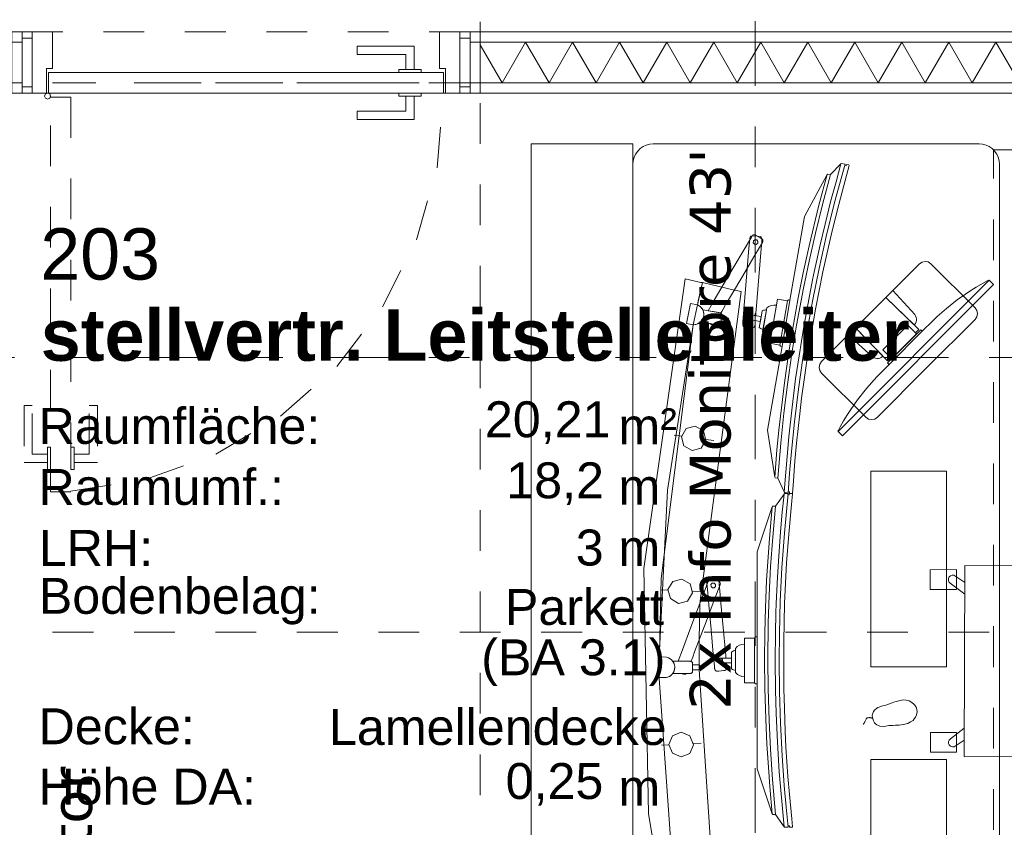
# Model space of a CAD drawing. Header units: metres. Extents: x -45.2 to 14.3, y -31.8 to 10.2.
# Tile 85 of 141: x -9.2 to -6.8, y -18 to -16. Entities that reach past the tile are written whole.
import ezdxf

# ---------------------------------------------------------------- set-up
doc = ezdxf.new("R2010")
doc.units = ezdxf.units.M
doc.header["$LTSCALE"] = 0.05
for name, pattern in [('Achsen 01', [5.291531, 3.175, -1.058062, 0.352704, -0.705764]), ('gestrichelt - 01', [2, 1, -1]), ('ISO-07 Punktiert', [0.889, 0.127, -0.762]), ('Raster 01', [2, 1, -1]), ('VW-01 Strichlinie kurz', [2, 1, -1])]:
    doc.linetypes.add(name, pattern=pattern)
for name, color, linetype, lineweight in [('027_Tischlerarbeiten-340 Innentüren', 7, 'Continuous', 9), ('039_Trockenbauarbeiten-000 Sturz', 7, 'ISO-07 Punktiert', 9), ('039_Trockenbauarbeiten-340 Gipskarton', 7, 'Continuous', 9), ('AV1-Schnitt Achsen', 7, 'Achsen 01', 18), ('AV1-Stempel-Raumstempel', 7, 'Continuous', 9)]:
    doc.layers.add(name, color=color, linetype=linetype, lineweight=lineweight)
for name, color, linetype, lineweight, true_color in [('039_Trockenbauarbeiten-340 Dämmung', 7, 'Continuous', 9, 0xc0c0c0), ('ACTES-Einrichtung Aufsicht.', 7, 'Continuous', 9, 0xa6a6a6), ('AV1-Achsen', 1, 'Achsen 01', 18, 0xff0000), ('AV1-Bewegungsfläche', 7, 'gestrichelt - 01', 9, 0xd9d9d9), ('AV1-Raster', 7, 'Raster 01', 9, 0xa6a6a6)]:
    doc.layers.add(name, color=color, linetype=linetype, lineweight=lineweight, true_color=true_color)
doc.styles.add('Arial', font='arial.ttf')
doc.styles.add('Arial (bold)', font='arialbd.ttf')
doc.styles.add('Verdana', font='verdana.ttf')

msp = doc.modelspace()

# ---------------------------------------------------------------- linework, layer by layer
at = {"layer": '027_Tischlerarbeiten-340 Innentüren'}
for points in [[(-9.165, -16.225), (-9.165, -16.165), (-9.15, -16.165), (-9.15, -16.075), (-9.2, -16.075), (-9.2, -16.225)], [(-8.185, -16.225), (-8.185, -16.165), (-8.2, -16.165), (-8.2, -16.075), (-8.15, -16.075), (-8.15, -16.225)], [(-9.2, -16.09), (-9.2, -16.21), (-9.225, -16.21), (-9.225, -16.09)], [(-8.125, -16.09), (-8.125, -16.21), (-8.15, -16.21), (-8.15, -16.09)], [(-8.2625, -16.1675), (-8.2825, -16.1675), (-8.2825, -16.13), (-8.4025, -16.13), (-8.4025, -16.11), (-8.2625, -16.11)], [(-9.16, -16.175), (-8.19, -16.175), (-8.19, -16.225), (-9.16, -16.225)], [(-8.245, -16.1675), (-8.245, -16.175), (-8.3, -16.175), (-8.3, -16.1675)], [(-9.1625, -16.24), (-9.1678, -16.2378), (-9.17, -16.2325), (-9.1678, -16.2272), (-9.1625, -16.225), (-9.1572, -16.2272), (-9.155, -16.2325), (-9.1572, -16.2378)], [(-8.2625, -16.2325), (-8.2825, -16.2325), (-8.2825, -16.27), (-8.4025, -16.27), (-8.4025, -16.29), (-8.2625, -16.29)], [(-8.245, -16.225), (-8.245, -16.2325), (-8.3, -16.2325), (-8.3, -16.225)]]:
    msp.add_lwpolyline(points, close=True, dxfattribs=at)
at = {"layer": '027_Tischlerarbeiten-340 Innentüren', "color": 253, "linetype": 'gestrichelt - 01', "lineweight": 9, "true_color": 0xa6a6a6}
for points in [[(-9.105, -16.235), (-9.105, -17.205), (-9.155, -17.205), (-9.155, -16.235)], [(-9.1625, -17.1325), (-9.1625, -17.1125), (-9.2, -17.1125), (-9.2, -16.9925), (-9.22, -16.9925), (-9.22, -17.1325)], [(-9.0975, -17.1325), (-9.0975, -17.1125), (-9.06, -17.1125), (-9.06, -16.9925), (-9.04, -16.9925), (-9.04, -17.1325)], [(-9.155, -17.15), (-9.1625, -17.15), (-9.1625, -17.095), (-9.155, -17.095)], [(-9.0975, -17.15), (-9.105, -17.15), (-9.105, -17.095), (-9.0975, -17.095)]]:
    msp.add_lwpolyline(points, close=True, dxfattribs=at)
msp.add_lwpolyline([(-9.1051, -17.2033), (-8.9228, -17.175), (-8.7492, -17.1128), (-8.5904, -17.019), (-8.4522, -16.8968), (-8.3396, -16.7508), (-8.2565, -16.5861), (-8.2061, -16.4087), (-8.19, -16.225)], dxfattribs=at)
at = {"layer": '039_Trockenbauarbeiten-000 Sturz', "linetype": 'VW-01 Strichlinie kurz'}
msp.add_lwpolyline([(-8.125, -16.075), (-8.125, -16.225), (-9.225, -16.225), (-9.225, -16.075)], close=True, dxfattribs=at)
at = {"layer": '039_Trockenbauarbeiten-340 Dämmung'}
msp.add_lwpolyline([(-8.1, -16.1), (-5.275, -16.1), (-5.275, -16.2), (-8.1, -16.2)], close=True, dxfattribs=at)
msp.add_lwpolyline([(-6.7761, -16.2), (-6.8338, -16.1), (-6.8916, -16.2), (-6.9493, -16.1), (-7.0071, -16.2), (-7.0648, -16.1), (-7.1225, -16.2), (-7.1803, -16.1), (-7.238, -16.2), (-7.2957, -16.1), (-7.3535, -16.2), (-7.4112, -16.1), (-7.4689, -16.2), (-7.5267, -16.1), (-7.5844, -16.2), (-7.6421, -16.1), (-7.6999, -16.2), (-7.7576, -16.1), (-7.8153, -16.2), (-7.8731, -16.1), (-7.9308, -16.2), (-7.9885, -16.1), (-8.0463, -16.2), (-8.1, -16.107)], dxfattribs=at)
at = {"layer": '039_Trockenbauarbeiten-340 Gipskarton'}
for points in [[(-9.225, -16.075), (-12.125, -16.075), (-12.125, -16.1), (-9.225, -16.1)], [(-9.25, -16.075), (-9.25, -16.225), (-9.225, -16.225), (-9.225, -16.075)], [(-8.125, -16.075), (-5.275, -16.075), (-5.275, -16.1), (-8.125, -16.1)], [(-8.125, -16.075), (-8.125, -16.225), (-8.1, -16.225), (-8.1, -16.075)], [(-9.225, -16.2), (-10.65, -16.2), (-10.65, -16.225), (-9.225, -16.225)], [(-5.55, -16.225), (-5.55, -16.2), (-8.125, -16.2), (-8.125, -16.225)]]:
    msp.add_lwpolyline(points, close=True, dxfattribs=at)
at = {"layer": 'ACTES-Einrichtung Aufsicht.'}
for p, q in [((-7.4588, -16.7131), (-7.4608, -16.7126)), ((-7.3711, -16.7366), (-7.3882, -16.8351)), ((-7.3589, -16.8476), (-7.3393, -16.7343)), ((-7.0959, -16.8918), (-7.0144, -16.8102)), ((-7.0984, -16.8943), (-7.0963, -16.8921)), ((-7.6056, -17.0684), (-7.6236, -17.0659)), ((-7.5457, -17.0765), (-7.5265, -17.0792)), ((-7.6391, -17.4466), (-7.6573, -17.4459)), ((-7.5787, -17.4491), (-7.5593, -17.4499)), ((-7.4511, -17.5693), (-7.4511, -17.6693)), ((-7.4201, -17.6766), (-7.4201, -17.5616)), ((-7.6369, -17.8264), (-7.655, -17.8273)), ((-7.5765, -17.8232), (-7.5572, -17.8222))]:
    msp.add_line(p, q, dxfattribs=at)
for points in [[(-7.975, -16.35), (-7.725, -16.35), (-7.725, -20.023), (-7.975, -20.023)], [(-7.3037, -16.5284), (-7.2482, -16.4253), (-7.2469, -16.4243), (-7.24, -16.4255), (-7.2141, -16.3994), (-7.2126, -16.3984), (-7.204, -16.4), (-7.2049, -16.4032), (-7.2017, -16.4038), (-7.2008, -16.4005), (-7.1944, -16.4016), (-7.1937, -16.4028), (-7.2006, -16.4276), (-7.2197, -16.4987), (-7.2367, -16.567), (-7.2587, -16.6648), (-7.2768, -16.7562), (-7.2891, -16.8273), (-7.2963, -16.871), (-7.3031, -16.9183), (-7.3109, -16.975), (-7.3155, -17.0133), (-7.3231, -17.0851), (-7.3271, -17.1292), (-7.3317, -17.1892), (-7.333, -17.2085), (-7.3342, -17.2095), (-7.3405, -17.2085), (-7.3403, -17.205), (-7.3435, -17.2045), (-7.3437, -17.2079), (-7.3524, -17.2064), (-7.3534, -17.205), (-7.369, -17.1717), (-7.3758, -17.1706), (-7.3769, -17.1691), (-7.3945, -17.0534), (-7.3589, -16.8476), (-7.3393, -16.7343)], [(-7.2482, -16.4253), (-7.2468, -16.4243), (-7.24, -16.4255), (-7.2596, -16.4992), (-7.277, -16.5695), (-7.2925, -16.6383), (-7.3062, -16.7045), (-7.3231, -16.7954), (-7.3344, -16.8643), (-7.3455, -16.9414), (-7.3541, -17.0117), (-7.3618, -17.0855), (-7.369, -17.1717), (-7.3758, -17.1706), (-7.3769, -17.1691), (-7.3714, -17.1018), (-7.3665, -17.0538), (-7.3604, -16.9983), (-7.3529, -16.9371), (-7.342, -16.8612), (-7.3309, -16.7937), (-7.319, -16.7279), (-7.3069, -16.6672), (-7.2924, -16.6009), (-7.2683, -16.5008)], [(-7.511, -16.765), (-7.5096, -16.7655), (-7.5092, -16.7656), (-7.509, -16.7652), (-7.5086, -16.7645), (-7.5069, -16.7616), (-7.5034, -16.7558), (-7.4965, -16.7441), (-7.4828, -16.7208), (-7.4553, -16.6741), (-7.4277, -16.6275), (-7.414, -16.6042), (-7.4071, -16.5925), (-7.4062, -16.5909), (-7.4057, -16.5892), (-7.4058, -16.5876), (-7.4062, -16.5861), (-7.4077, -16.584), (-7.4122, -16.5812), (-7.4214, -16.5758), (-7.4237, -16.5744), (-7.4261, -16.5734), (-7.4275, -16.5733), (-7.4284, -16.5735), (-7.4296, -16.5738), (-7.431, -16.5747), (-7.4321, -16.5759), (-7.434, -16.5791), (-7.495, -16.6825), (-7.5255, -16.7341), (-7.5406, -16.7599)], [(-7.4193, -16.5771), (-7.4312, -16.5761), (-7.4341, -16.5764), (-7.4353, -16.577), (-7.436, -16.5775), (-7.4373, -16.5791), (-7.4379, -16.5809), (-7.4381, -16.5819), (-7.4382, -16.5838), (-7.4388, -16.5914), (-7.4401, -16.6064), (-7.4425, -16.6366), (-7.4474, -16.6969), (-7.4523, -16.7572), (-7.4548, -16.7873), (-7.4551, -16.7911), (-7.4552, -16.793), (-7.4553, -16.7939), (-7.4552, -16.7955), (-7.4546, -16.7972), (-7.4539, -16.7982), (-7.4533, -16.7989), (-7.4521, -16.7996), (-7.4492, -16.8004), (-7.4463, -16.8006), (-7.4403, -16.8011), (-7.4344, -16.8016), (-7.4314, -16.8018), (-7.4285, -16.8011), (-7.4271, -16.8), (-7.4265, -16.7993), (-7.4256, -16.7976), (-7.4254, -16.7962), (-7.4253, -16.7953), (-7.4252, -16.7934), (-7.4249, -16.7896), (-7.4245, -16.7858), (-7.4246, -16.7842), (-7.4265, -16.7838), (-7.4414, -16.781), (-7.443, -16.7798), (-7.4442, -16.7782), (-7.4447, -16.7764), (-7.4446, -16.7744), (-7.4439, -16.7725), (-7.4427, -16.7711), (-7.441, -16.77), (-7.439, -16.7696), (-7.424, -16.7721), (-7.4236, -16.7722), (-7.4234, -16.7719), (-7.4233, -16.7709), (-7.4232, -16.769), (-7.4229, -16.7653), (-7.4223, -16.7577), (-7.4174, -16.6974), (-7.4124, -16.6371), (-7.41, -16.607), (-7.4088, -16.5919), (-7.4082, -16.5844), (-7.4082, -16.5825), (-7.4089, -16.5805), (-7.4098, -16.5793), (-7.4108, -16.5785), (-7.4124, -16.5777)], [(-7.4268, -16.5964), (-7.4296, -16.5928), (-7.4289, -16.5882), (-7.4253, -16.5854), (-7.4207, -16.5861), (-7.418, -16.5897), (-7.4186, -16.5943), (-7.4222, -16.597)], [(-7.0869, -16.7101), (-7.0212, -16.6446), (-7.0148, -16.6403), (-7.0072, -16.6387), (-6.9996, -16.6402), (-6.9931, -16.6445), (-6.8844, -16.753), (-6.8801, -16.7595), (-6.8786, -16.7671), (-6.8802, -16.7747), (-6.8845, -16.7812), (-7.0047, -16.9015), (-7.1248, -17.0217), (-7.1313, -17.0261), (-7.1389, -17.0276), (-7.1466, -17.0261), (-7.1531, -17.0218), (-7.2616, -16.9134), (-7.266, -16.9069), (-7.2675, -16.8992), (-7.266, -16.8916), (-7.2616, -16.8851), (-7.1961, -16.8195), (-7.1786, -16.8024), (-7.104, -16.7277)], [(-7.5667, -16.7454), (-7.5646, -16.736), (-7.5646, -16.736), (-7.5543, -16.6907), (-7.558, -16.6904), (-7.5969, -16.6813), (-7.5969, -16.6813), (-7.6986, -17.393), (-7.6986, -17.393), (-7.6865, -17.9962), (-7.5858, -18.5911), (-7.5467, -18.5815), (-7.5433, -18.5812), (-7.5433, -18.5812), (-7.6282, -18.1254), (-7.6604, -17.6629), (-7.6608, -17.6623), (-7.6606, -17.6366), (-7.6606, -17.6366), (-7.656, -17.4178), (-7.656, -17.4178), (-7.5771, -16.7945), (-7.5771, -16.7945), (-7.5668, -16.7454)], [(-7.2215, -17.0556), (-7.2213, -17.0564), (-7.2211, -17.0566), (-6.8498, -16.6848), (-6.8501, -16.6846), (-6.8508, -16.6845), (-6.8514, -16.6845), (-6.8555, -16.6867), (-6.8824, -16.7022), (-6.8952, -16.7102), (-6.9212, -16.7279), (-6.9278, -16.7325), (-6.9551, -16.7543), (-6.9776, -16.7745), (-6.988, -16.7843), (-7.0144, -16.8102), (-7.018, -16.8067), (-7.0995, -16.8883), (-7.0959, -16.8918), (-7.1105, -16.9067), (-7.1259, -16.9224), (-7.1518, -16.9512), (-7.1735, -16.9785), (-7.1901, -17.0023), (-7.198, -17.0148), (-7.2077, -17.0304), (-7.2162, -17.0453), (-7.2213, -17.0547)], [(-6.8498, -16.6848), (-6.8393, -16.6953), (-7.2106, -17.0671), (-7.2211, -17.0566)], [(-7.0312, -16.8142), (-7.0233, -16.8063), (-7.0238, -16.8056), (-7.104, -16.7277), (-7.1786, -16.8024), (-7.178, -16.803), (-7.1002, -16.8828), (-7.0922, -16.8748), (-7.111, -16.856), (-7.0503, -16.7951)], [(-7.0347, -16.795), (-7.0337, -16.7941), (-7.0313, -16.7911), (-7.0296, -16.7876), (-7.0287, -16.7839), (-7.0286, -16.7801), (-7.0293, -16.7763), (-7.0308, -16.7728), (-7.0331, -16.7696), (-7.0869, -16.7101), (-7.104, -16.7277)], [(-7.5667, -16.7454), (-7.5771, -16.7945), (-7.5937, -16.791), (-7.5833, -16.7419)], [(-7.5667, -16.7454), (-7.5625, -16.7476), (-7.5588, -16.7505), (-7.5557, -16.7541), (-7.5533, -16.7581), (-7.5517, -16.7626), (-7.5509, -16.7672), (-7.5511, -16.7719), (-7.552, -16.7765), (-7.5538, -16.7809), (-7.5564, -16.7849), (-7.5597, -16.7883), (-7.5635, -16.791), (-7.5678, -16.793), (-7.5724, -16.7942), (-7.5771, -16.7945), (-7.5771, -16.7945)], [(-7.3728, -16.7464), (-7.3791, -16.746), (-7.3852, -16.747), (-7.3911, -16.7493), (-7.3963, -16.7528), (-7.4064, -16.8114), (-7.4027, -16.8164), (-7.398, -16.8205), (-7.3925, -16.8235), (-7.3865, -16.8253)], [(-7.3644, -16.8443), (-7.389, -16.84), (-7.3703, -16.7317), (-7.3456, -16.7359)], [(-7.3589, -16.8476), (-7.3628, -16.8469), (-7.3644, -16.8443), (-7.3456, -16.7359), (-7.3432, -16.7336), (-7.3393, -16.7343), (-7.3589, -16.8476)], [(-7.5487, -16.7585), (-7.5525, -16.7578), (-7.5535, -16.7576), (-7.5535, -16.7577), (-7.5535, -16.7578), (-7.5534, -16.758), (-7.5531, -16.7585), (-7.5524, -16.7603), (-7.5518, -16.7623), (-7.5513, -16.7643), (-7.551, -16.7664), (-7.5509, -16.7685), (-7.5509, -16.7707), (-7.5512, -16.7728), (-7.5516, -16.775), (-7.5522, -16.777), (-7.553, -16.779), (-7.5539, -16.781), (-7.5549, -16.7828), (-7.5561, -16.7844), (-7.5574, -16.786), (-7.5581, -16.7867), (-7.5584, -16.7871), (-7.5585, -16.7872), (-7.5585, -16.7872), (-7.5583, -16.7873), (-7.5544, -16.7879), (-7.5467, -16.7893), (-7.5313, -16.7919), (-7.5236, -16.7933), (-7.5197, -16.7939), (-7.5178, -16.7943), (-7.5168, -16.7944), (-7.5163, -16.7945), (-7.5158, -16.7946), (-7.5148, -16.7946), (-7.5138, -16.7944), (-7.5129, -16.7941), (-7.5125, -16.7939), (-7.5122, -16.7937), (-7.5119, -16.7935), (-7.5111, -16.7929), (-7.5106, -16.7924), (-7.5102, -16.7917), (-7.5096, -16.7903), (-7.5093, -16.7888), (-7.5082, -16.7827), (-7.5072, -16.7766), (-7.5066, -16.7736), (-7.5064, -16.7721), (-7.5063, -16.7705), (-7.5066, -16.769), (-7.5068, -16.7683), (-7.5071, -16.7678), (-7.5076, -16.7671), (-7.508, -16.7667), (-7.5087, -16.7661), (-7.5095, -16.7655), (-7.5104, -16.7652), (-7.5108, -16.765), (-7.5111, -16.765), (-7.512, -16.7648), (-7.514, -16.7645), (-7.5178, -16.7638)], [(-7.4901, -16.7779), (-7.4921, -16.7894), (-7.5089, -16.7865), (-7.5069, -16.775)], [(-7.4357, -16.7704), (-7.4367, -16.77), (-7.4378, -16.7697), (-7.4389, -16.7696), (-7.44, -16.7698), (-7.4411, -16.7701), (-7.4421, -16.7706), (-7.4429, -16.7713), (-7.4436, -16.7721), (-7.4442, -16.7731), (-7.4446, -16.7741), (-7.4448, -16.7752), (-7.4447, -16.7763), (-7.4445, -16.7774), (-7.4441, -16.7784), (-7.4435, -16.7794), (-7.4427, -16.7802), (-7.4418, -16.7808), (-7.4418, -16.7808), (-7.4408, -16.7813), (-7.4397, -16.7815), (-7.4386, -16.7816), (-7.4375, -16.7815), (-7.4365, -16.7812), (-7.4355, -16.7806), (-7.4346, -16.78), (-7.4339, -16.7791), (-7.4333, -16.7782), (-7.433, -16.7771), (-7.4328, -16.776), (-7.4328, -16.7749), (-7.433, -16.7738), (-7.4335, -16.7728), (-7.4341, -16.7719), (-7.4348, -16.7711)], [(-7.4398, -16.7815), (-7.4386, -16.7816), (-7.4374, -16.7815), (-7.4363, -16.7811), (-7.4353, -16.7805), (-7.4344, -16.7798), (-7.4337, -16.7788), (-7.4332, -16.7778), (-7.4329, -16.7766), (-7.4328, -16.7755), (-7.4329, -16.7743), (-7.4333, -16.7732), (-7.4339, -16.7722), (-7.4346, -16.7713), (-7.4356, -16.7706), (-7.4366, -16.77), (-7.4377, -16.7697), (-7.4102, -16.7745), (-7.4122, -16.7863), (-7.4398, -16.7815)], [(-7.3971, -16.7578), (-7.3997, -16.7579), (-7.4022, -16.7583), (-7.4047, -16.7589), (-7.4076, -16.76), (-7.4112, -16.7804), (-7.4147, -16.8008), (-7.4123, -16.8028), (-7.4102, -16.8043), (-7.4079, -16.8055), (-7.4055, -16.8064)], [(-7.5326, -16.7935), (-7.5349, -16.7922), (-7.536, -16.7915), (-7.5365, -16.7912), (-7.5368, -16.791), (-7.5369, -16.791), (-7.5368, -16.791), (-7.5317, -16.7919), (-7.5266, -16.7927), (-7.526, -16.7928), (-7.5258, -16.7929), (-7.5257, -16.7929), (-7.5257, -16.7929), (-7.5257, -16.7929), (-7.5258, -16.7929), (-7.526, -16.7931), (-7.5265, -16.7935), (-7.5271, -16.7937), (-7.5273, -16.7939), (-7.5275, -16.7939), (-7.5277, -16.794), (-7.5283, -16.7942), (-7.5286, -16.7942), (-7.5289, -16.7943), (-7.5293, -16.7943), (-7.5297, -16.7943), (-7.5303, -16.7943), (-7.5308, -16.7942), (-7.5312, -16.7941), (-7.5317, -16.7939), (-7.5322, -16.7937)], [(-7.111, -16.8715), (-7.112, -16.8725), (-7.115, -16.8749), (-7.1184, -16.8766), (-7.1221, -16.8776), (-7.126, -16.8777), (-7.1297, -16.8769), (-7.1333, -16.8754), (-7.1364, -16.8732), (-7.1961, -16.8195), (-7.1786, -16.8024)], [(-7.0283, -16.8171), (-7.0891, -16.8779), (-7.111, -16.856), (-7.0503, -16.7951)], [(-7.5798, -17.1036), (-7.5998, -17.092), (-7.6057, -17.0697), (-7.5941, -17.0497), (-7.5718, -17.0437), (-7.5518, -17.0554), (-7.5458, -17.0777), (-7.5575, -17.0977)], [(-7.1406, -17.154), (-6.9546, -17.154), (-6.9546, -17.6352), (-7.1406, -17.6352)], [(-7.4201, -17.3527), (-7.3831, -17.2417), (-7.3819, -17.2404), (-7.3749, -17.2404), (-7.3539, -17.2103), (-7.3526, -17.2091), (-7.3439, -17.2092), (-7.3442, -17.2125), (-7.3409, -17.2125), (-7.3406, -17.2091), (-7.3341, -17.2091), (-7.3332, -17.2102), (-7.3358, -17.2357), (-7.3425, -17.3091), (-7.3476, -17.3793), (-7.3526, -17.4794), (-7.3548, -17.5725), (-7.3548, -17.6447), (-7.3545, -17.689), (-7.3531, -17.7367), (-7.351, -17.794), (-7.3491, -17.8325), (-7.3443, -17.9045), (-7.3407, -17.9487), (-7.335, -18.0086), (-7.333, -18.0278), (-7.3339, -18.029), (-7.3404, -18.0291), (-7.3407, -18.0256), (-7.344, -18.0256), (-7.3436, -18.0291), (-7.3524, -18.0291), (-7.3536, -18.0279), (-7.3747, -17.9977), (-7.3817, -17.9977), (-7.3829, -17.9965), (-7.42, -17.8855), (-7.4201, -17.6766), (-7.4201, -17.5616)], [(-7.3831, -17.2417), (-7.3819, -17.2404), (-7.3749, -17.2404), (-7.3817, -17.3164), (-7.3868, -17.3886), (-7.3904, -17.4591), (-7.3926, -17.5266), (-7.3937, -17.6191), (-7.3931, -17.6889), (-7.3908, -17.7668), (-7.3874, -17.8375), (-7.3824, -17.9115), (-7.3747, -17.9977), (-7.3817, -17.9977), (-7.3829, -17.9965), (-7.389, -17.9292), (-7.3924, -17.8811), (-7.3959, -17.8253), (-7.3989, -17.7638), (-7.4011, -17.6872), (-7.4017, -17.6187), (-7.4012, -17.5518), (-7.3996, -17.49), (-7.3966, -17.4222), (-7.39, -17.3195)], [(-6.9307, -17.3961), (-6.9307, -17.4452), (-6.9947, -17.4452), (-6.9947, -17.3962)], [(-6.4903, -17.3876), (-6.4924, -17.8574), (-6.9119, -17.8555), (-6.9098, -17.3857)], [(-7.6132, -17.479), (-7.6331, -17.4673), (-7.6389, -17.4449), (-7.6271, -17.425), (-7.6047, -17.4192), (-7.5848, -17.431), (-7.579, -17.4534), (-7.5908, -17.4733)], [(-7.5841, -17.6212), (-7.5826, -17.6214), (-7.5822, -17.6215), (-7.5821, -17.6211), (-7.5818, -17.6203), (-7.5806, -17.6171), (-7.5782, -17.6108), (-7.5734, -17.5981), (-7.5638, -17.5728), (-7.5446, -17.5221), (-7.5255, -17.4715), (-7.5159, -17.4461), (-7.5111, -17.4335), (-7.5105, -17.4318), (-7.5103, -17.43), (-7.5106, -17.4284), (-7.5113, -17.4271), (-7.5131, -17.4253), (-7.5181, -17.4233), (-7.528, -17.4195), (-7.5305, -17.4185), (-7.5331, -17.418), (-7.5344, -17.4181), (-7.5353, -17.4184), (-7.5364, -17.4189), (-7.5377, -17.42), (-7.5386, -17.4214), (-7.5399, -17.4249), (-7.5824, -17.5371), (-7.6036, -17.5932), (-7.614, -17.6212)], [(-7.5257, -17.4203), (-7.5376, -17.4215), (-7.5405, -17.4222), (-7.5416, -17.423), (-7.5422, -17.4237), (-7.5431, -17.4254), (-7.5435, -17.4273), (-7.5434, -17.4284), (-7.5433, -17.4303), (-7.5426, -17.4378), (-7.5412, -17.4529), (-7.5385, -17.483), (-7.533, -17.5432), (-7.5276, -17.6035), (-7.5248, -17.6336), (-7.5245, -17.6374), (-7.5243, -17.6393), (-7.5242, -17.6402), (-7.5239, -17.6417), (-7.5229, -17.6433), (-7.5221, -17.6442), (-7.5214, -17.6447), (-7.5201, -17.6453), (-7.5172, -17.6455), (-7.5142, -17.6452), (-7.5082, -17.6447), (-7.5023, -17.6441), (-7.4993, -17.6439), (-7.4966, -17.6427), (-7.4954, -17.6413), (-7.4949, -17.6405), (-7.4944, -17.6387), (-7.4944, -17.6373), (-7.4945, -17.6364), (-7.4946, -17.6345), (-7.495, -17.6307), (-7.4953, -17.627), (-7.4957, -17.6253), (-7.4976, -17.6253), (-7.5127, -17.6251), (-7.5145, -17.6242), (-7.5159, -17.6228), (-7.5168, -17.6211), (-7.5171, -17.6191), (-7.5167, -17.6172), (-7.5157, -17.6155), (-7.5142, -17.6142), (-7.5123, -17.6135), (-7.4972, -17.6133), (-7.4967, -17.6133), (-7.4966, -17.613), (-7.4967, -17.6121), (-7.4968, -17.6102), (-7.4972, -17.6064), (-7.4979, -17.5989), (-7.5033, -17.5386), (-7.5088, -17.4784), (-7.5115, -17.4482), (-7.5129, -17.4332), (-7.5135, -17.4257), (-7.5139, -17.4238), (-7.5149, -17.422), (-7.516, -17.421), (-7.5172, -17.4203), (-7.5189, -17.4199)], [(-7.5298, -17.4407), (-7.5332, -17.4376), (-7.5334, -17.433), (-7.5302, -17.4296), (-7.5257, -17.4295), (-7.5223, -17.4326), (-7.5221, -17.4372), (-7.5253, -17.4405)], [(-6.9099, -17.4278), (-6.9368, -17.4096), (-6.9408, -17.4096), (-6.9452, -17.4112), (-6.9484, -17.4141), (-6.9501, -17.4179), (-6.9503, -17.4226), (-6.949, -17.4263), (-6.9456, -17.4293), (-6.9101, -17.4565)], [(-7.4261, -17.6743), (-7.4511, -17.6743), (-7.4511, -17.5643), (-7.4261, -17.5643)], [(-7.4201, -17.6766), (-7.4241, -17.6766), (-7.4261, -17.6743), (-7.4261, -17.5643), (-7.4241, -17.5616), (-7.4201, -17.5616), (-7.4201, -17.6766)], [(-7.4731, -17.5946), (-7.4756, -17.5952), (-7.478, -17.596), (-7.4804, -17.597), (-7.4831, -17.5986), (-7.4831, -17.6193), (-7.4831, -17.64), (-7.4804, -17.6416), (-7.478, -17.6427), (-7.4756, -17.6435), (-7.4731, -17.644)], [(-7.4511, -17.5793), (-7.4573, -17.58), (-7.4632, -17.582), (-7.4686, -17.5853), (-7.4731, -17.5896), (-7.4731, -17.6491), (-7.4685, -17.6534), (-7.4632, -17.6566), (-7.4573, -17.6586), (-7.4511, -17.6593)], [(-7.6608, -17.6608), (-7.6441, -17.6615), (-7.6441, -17.6615), (-7.6396, -17.6604), (-7.6353, -17.6585), (-7.6314, -17.6558), (-7.6281, -17.6524), (-7.6254, -17.6485), (-7.6236, -17.6442), (-7.6225, -17.6396), (-7.6223, -17.6349), (-7.623, -17.6302), (-7.6246, -17.6258), (-7.6269, -17.6217), (-7.6299, -17.6181), (-7.6336, -17.6151), (-7.6377, -17.6128), (-7.6422, -17.6114), (-7.6423, -17.6114), (-7.6607, -17.6107), (-7.6607, -17.6341)], [(-7.6223, -17.6212), (-7.6262, -17.6212), (-7.6272, -17.6212), (-7.6272, -17.6213), (-7.6271, -17.6214), (-7.627, -17.6216), (-7.6267, -17.622), (-7.6256, -17.6237), (-7.6247, -17.6255), (-7.6239, -17.6274), (-7.6232, -17.6294), (-7.6228, -17.6315), (-7.6224, -17.6336), (-7.6223, -17.6358), (-7.6224, -17.6379), (-7.6226, -17.6401), (-7.623, -17.6422), (-7.6236, -17.6442), (-7.6243, -17.6462), (-7.6252, -17.6481), (-7.6262, -17.6498), (-7.6267, -17.6506), (-7.627, -17.651), (-7.6271, -17.6511), (-7.6271, -17.6512), (-7.6268, -17.6512), (-7.6229, -17.6512), (-7.6151, -17.6512), (-7.5994, -17.6512), (-7.5916, -17.6512), (-7.5877, -17.6512), (-7.5857, -17.6512), (-7.5848, -17.6512), (-7.5843, -17.6512), (-7.5837, -17.6512), (-7.5827, -17.651), (-7.5818, -17.6506), (-7.581, -17.6502), (-7.5806, -17.6499), (-7.5804, -17.6497), (-7.58, -17.6494), (-7.5794, -17.6487), (-7.579, -17.6481), (-7.5787, -17.6474), (-7.5785, -17.6466), (-7.5783, -17.6459), (-7.5783, -17.6443), (-7.5783, -17.6382), (-7.5783, -17.632), (-7.5783, -17.6289), (-7.5783, -17.6274), (-7.5785, -17.6258), (-7.5787, -17.6251), (-7.579, -17.6244), (-7.5794, -17.6238), (-7.5797, -17.6233), (-7.5803, -17.6227), (-7.5808, -17.6223), (-7.5816, -17.6218), (-7.5825, -17.6215), (-7.5835, -17.6212), (-7.5839, -17.6212), (-7.5841, -17.6212), (-7.5851, -17.6212), (-7.5871, -17.6212), (-7.591, -17.6212)], [(-7.509, -17.6137), (-7.51, -17.6134), (-7.5111, -17.6133), (-7.5122, -17.6135), (-7.5133, -17.6138), (-7.5143, -17.6143), (-7.5152, -17.615), (-7.5159, -17.6158), (-7.5165, -17.6167), (-7.5169, -17.6178), (-7.517, -17.6189), (-7.517, -17.62), (-7.5168, -17.6211), (-7.5164, -17.6221), (-7.5158, -17.623), (-7.5151, -17.6238), (-7.5142, -17.6245), (-7.5132, -17.625), (-7.5132, -17.625), (-7.5121, -17.6252), (-7.511, -17.6253), (-7.5099, -17.6252), (-7.5088, -17.6249), (-7.5078, -17.6244), (-7.507, -17.6237), (-7.5062, -17.6229), (-7.5057, -17.6219), (-7.5053, -17.6209), (-7.5051, -17.6198), (-7.5051, -17.6187), (-7.5053, -17.6176), (-7.5057, -17.6166), (-7.5063, -17.6157), (-7.5071, -17.6148), (-7.508, -17.6142)], [(-7.5111, -17.6253), (-7.5099, -17.6252), (-7.5088, -17.6249), (-7.5077, -17.6243), (-7.5068, -17.6236), (-7.5061, -17.6227), (-7.5055, -17.6216), (-7.5052, -17.6205), (-7.5051, -17.6193), (-7.5052, -17.6182), (-7.5055, -17.617), (-7.5061, -17.616), (-7.5068, -17.6151), (-7.5077, -17.6143), (-7.5088, -17.6138), (-7.5099, -17.6134), (-7.5111, -17.6133), (-7.4831, -17.6133), (-7.4831, -17.6253), (-7.5111, -17.6253)], [(-7.5613, -17.6304), (-7.5613, -17.642), (-7.5783, -17.642), (-7.5783, -17.6304)], [(-7.6005, -17.6529), (-7.6029, -17.652), (-7.6041, -17.6516), (-7.6047, -17.6514), (-7.605, -17.6512), (-7.6052, -17.6512), (-7.605, -17.6512), (-7.5999, -17.6512), (-7.5947, -17.6512), (-7.5941, -17.6512), (-7.5939, -17.6512), (-7.5938, -17.6512), (-7.5938, -17.6512), (-7.5938, -17.6512), (-7.5938, -17.6512), (-7.594, -17.6515), (-7.5945, -17.6519), (-7.595, -17.6523), (-7.5952, -17.6524), (-7.5954, -17.6525), (-7.5956, -17.6526), (-7.5961, -17.6529), (-7.5964, -17.653), (-7.5967, -17.6531), (-7.5971, -17.6532), (-7.5975, -17.6533), (-7.598, -17.6533), (-7.5985, -17.6533), (-7.599, -17.6533), (-7.5995, -17.6532), (-7.6, -17.6531)], [(-7.1144, -17.7317), (-7.1038, -17.7289), (-7.0974, -17.7265), (-7.091, -17.724), (-7.0819, -17.7208), (-7.0717, -17.7181), (-7.0617, -17.716), (-7.0544, -17.7172), (-7.047, -17.7183), (-7.0428, -17.7208), (-7.0363, -17.7255), (-7.0328, -17.7291), (-7.0295, -17.7339), (-7.0275, -17.7394), (-7.0271, -17.7459), (-7.0288, -17.7527), (-7.0314, -17.7585), (-7.0342, -17.7624), (-7.0371, -17.7664), (-7.0434, -17.7704), (-7.0497, -17.7743), (-7.0615, -17.7764), (-7.0712, -17.778), (-7.0798, -17.7785), (-7.0866, -17.7787), (-7.0968, -17.7794), (-7.1043, -17.7807), (-7.1108, -17.7813), (-7.1184, -17.7808), (-7.122, -17.7795), (-7.126, -17.7774), (-7.1295, -17.7749), (-7.1315, -17.7724), (-7.1338, -17.7691), (-7.1351, -17.7661), (-7.1362, -17.7617), (-7.1367, -17.7596), (-7.1371, -17.7549), (-7.1365, -17.7516), (-7.1352, -17.747), (-7.1341, -17.7451), (-7.1309, -17.7406), (-7.127, -17.737), (-7.1235, -17.7348), (-7.1206, -17.7337)], [(-6.9116, -17.7858), (-6.9454, -17.8118), (-6.9486, -17.8148), (-6.9499, -17.8185), (-6.9497, -17.8231), (-6.9481, -17.827), (-6.9449, -17.8299), (-6.9404, -17.8315), (-6.9364, -17.8315), (-6.9117, -17.8149)], [(-7.6068, -17.8562), (-7.6281, -17.8473), (-7.6369, -17.8259), (-7.6279, -17.8046), (-7.6065, -17.7958), (-7.5852, -17.8048), (-7.5764, -17.8262), (-7.5854, -17.8475)], [(-6.9303, -17.7959), (-6.9303, -17.845), (-6.9944, -17.845), (-6.9945, -17.796)], [(-7.1406, -17.8623), (-6.9546, -17.8623), (-6.9546, -18.3436), (-7.1406, -18.3436)]]:
    msp.add_lwpolyline(points, close=True, dxfattribs=at)
for points in [[(-7.725, -19.3), (-7.725, -16.4), (-7.725, -16.4), (-7.7242, -16.3913), (-7.722, -16.3829), (-7.7183, -16.375), (-7.7133, -16.3679), (-7.7071, -16.3617), (-7.7, -16.3567), (-7.6921, -16.353), (-7.6837, -16.3508), (-7.675, -16.35), (-6.875, -16.35), (-6.875, -16.35), (-6.8663, -16.3508), (-6.8579, -16.353), (-6.85, -16.3567), (-6.8429, -16.3617), (-6.8367, -16.3679), (-6.8317, -16.375), (-6.828, -16.3829), (-6.8258, -16.3913), (-6.825, -16.4), (-6.825, -19.3)], [(-7.204, -16.4001), (-7.2297, -16.4941), (-7.2501, -16.5776), (-7.268, -16.6564), (-7.2838, -16.7362), (-7.2957, -16.8001), (-7.3078, -16.8762), (-7.3185, -16.9525), (-7.3283, -17.0329), (-7.3359, -17.1055), (-7.3403, -17.1587), (-7.3439, -17.2079), (-7.3523, -17.2064), (-7.3534, -17.205), (-7.342, -17.0697), (-7.334, -16.9972), (-7.3255, -16.9276), (-7.3169, -16.8705), (-7.3054, -16.7984), (-7.2932, -16.7327), (-7.2837, -16.6839), (-7.2791, -16.6611), (-7.2651, -16.5977), (-7.2529, -16.5475), (-7.2386, -16.4891), (-7.2263, -16.443), (-7.2141, -16.3994), (-7.2126, -16.3984), (-7.204, -16.4)], [(-7.5322, -18.1034), (-7.5626, -17.6425), (-7.5627, -17.6308), (-7.5627, -17.5704), (-7.5605, -17.4796), (-7.5605, -17.4796), (-7.4588, -16.7131), (-7.4759, -16.7091), (-7.4759, -16.7091), (-7.5543, -16.6909), (-7.5667, -16.7454), (-7.577, -16.7945), (-7.577, -16.7945), (-7.5771, -16.7945), (-7.5771, -16.7945), (-7.6397, -17.2007), (-7.6607, -17.6112), (-7.6606, -17.6366), (-7.6608, -17.6623), (-7.6604, -17.6629), (-7.6604, -17.6629), (-7.6282, -18.1254)], [(-7.551, -16.767), (-7.5518, -16.7624), (-7.5534, -16.758), (-7.5558, -16.7539), (-7.5589, -16.7504), (-7.5626, -16.7476), (-7.5667, -16.7454)], [(-7.5753, -16.7945), (-7.5707, -16.7938), (-7.5662, -16.7924), (-7.5621, -16.7901), (-7.5585, -16.7872), (-7.5555, -16.7836), (-7.5532, -16.7795)], [(-7.5164, -16.7945), (-7.5163, -16.7945), (-7.5163, -16.7945), (-7.5163, -16.7945), (-7.5163, -16.7945), (-7.5162, -16.7945), (-7.5162, -16.7945), (-7.5161, -16.7946), (-7.516, -16.7946), (-7.5158, -16.7946), (-7.5157, -16.7946), (-7.5155, -16.7946), (-7.5154, -16.7946), (-7.515, -16.7946), (-7.5146, -16.7946), (-7.5143, -16.7945), (-7.5139, -16.7944), (-7.5136, -16.7943), (-7.5133, -16.7942), (-7.513, -16.7941), (-7.5126, -16.794)], [(-7.3439, -17.2092), (-7.3531, -17.3063), (-7.359, -17.392), (-7.3632, -17.4727), (-7.3651, -17.554), (-7.3659, -17.6191), (-7.3649, -17.6961), (-7.3624, -17.7731), (-7.3583, -17.854), (-7.3534, -17.9268), (-7.3487, -17.98), (-7.3438, -18.0291), (-7.3524, -18.0291), (-7.3537, -18.0278), (-7.3656, -17.8926), (-7.37, -17.8198), (-7.3735, -17.7497), (-7.3748, -17.692), (-7.3758, -17.6191), (-7.3749, -17.5522), (-7.3739, -17.5025), (-7.3733, -17.4792), (-7.3703, -17.4144), (-7.3669, -17.3628), (-7.3627, -17.3029), (-7.3584, -17.2553), (-7.3539, -17.2103), (-7.3526, -17.2091), (-7.3439, -17.2092)], [(-7.6231, -17.6299), (-7.6247, -17.6255), (-7.627, -17.6215), (-7.6301, -17.6179), (-7.6337, -17.615), (-7.6378, -17.6128), (-7.6423, -17.6114)], [(-7.6424, -17.6612), (-7.6379, -17.6598), (-7.6338, -17.6576), (-7.6302, -17.6547), (-7.6271, -17.6511), (-7.6247, -17.6471), (-7.6231, -17.6427)], [(-7.5843, -17.6512), (-7.5843, -17.6512), (-7.5843, -17.6512), (-7.5843, -17.6512), (-7.5842, -17.6512), (-7.5842, -17.6512), (-7.5841, -17.6512), (-7.584, -17.6512), (-7.5839, -17.6512), (-7.5838, -17.6512), (-7.5836, -17.6512), (-7.5835, -17.6511), (-7.5833, -17.6511), (-7.5829, -17.651), (-7.5826, -17.6509), (-7.5822, -17.6508), (-7.5819, -17.6507), (-7.5816, -17.6505), (-7.5813, -17.6504), (-7.581, -17.6502), (-7.5807, -17.65)], [(-7.1363, -17.7614), (-7.1379, -17.7609), (-7.1395, -17.7605), (-7.1409, -17.7602), (-7.1423, -17.76), (-7.1436, -17.7598), (-7.1449, -17.7598), (-7.146, -17.7598), (-7.1471, -17.7599), (-7.148, -17.76), (-7.1489, -17.7603), (-7.1497, -17.7606), (-7.1504, -17.761), (-7.1511, -17.7615), (-7.1516, -17.7621), (-7.1521, -17.7627), (-7.1525, -17.7634), (-7.1532, -17.765), (-7.1539, -17.7665), (-7.1548, -17.7681), (-7.1556, -17.7697), (-7.1566, -17.7713), (-7.1575, -17.773), (-7.1585, -17.7746), (-7.1596, -17.7763)]]:
    msp.add_lwpolyline(points, dxfattribs=at)
at = {"layer": 'AV1-Achsen'}
msp.add_line((-43.35, -16.2), (4.2, -16.2), dxfattribs=at)
at = {"layer": 'AV1-Bewegungsfläche', "color": 9, "true_color": 0xbbbbbb}
msp.add_lwpolyline([(-6.8396, -18.8354), (-6.8396, -16.3646), (-5.825, -16.3646), (-5.825, -18.8354)], close=True, dxfattribs=at)
at = {"layer": 'AV1-Raster'}
for p, q in [((-8.1, -22.95), (-8.1, 1.35)), ((1.35, -16.2), (-40.5, -16.2)), ((1.35, -17.55), (-40.5, -17.55))]:
    msp.add_line(p, q, dxfattribs=at)
at = {"layer": 'AV1-Schnitt Achsen'}
for p, q in [((-7.425, -26.3), (-7.425, 4.7)), ((-43.35, -16.875), (4.2, -16.875))]:
    msp.add_line(p, q, dxfattribs=at)
at = {"layer": 'Defpoints', "color": 0, "lineweight": 0}
for p, q in [((-9.225, -16.075), (-9.225, -16.075)), ((-9.225, -16.075), (-9.225, -16.075)), ((-8.125, -16.075), (-8.125, -16.075)), ((-8.125, -16.075), (-8.125, -16.075))]:
    msp.add_line(p, q, dxfattribs=at)

# ---------------------------------------------------------------- texts
at = {"layer": 'ACTES-Einrichtung Aufsicht.', "char_height": 0.10018, "attachment_point": 7, "rotation": 90, "style": 'Verdana'}
for s, insert in [("2x Info Monitore 43'", (-7.4833, -17.7405)), ('Info Monitor', (-9.0514, -18.7062))]:
    msp.add_mtext(s, dxfattribs=dict(at, insert=insert))
at = {"layer": 'AV1-Stempel-Raumstempel', "attachment_point": 7}
for s, insert, char_height, style in [('203', (-9.1802, -16.6853), 0.12609, 'Arial'), ('stellvertr. Leitstellenleiter', (-9.1791, -16.8848), 0.12609, 'Arial (bold)'), ('Raumfläche:', (-9.1847, -17.0883), 0.088263, 'Arial'), ('20,21', (-8.0885, -17.0872), 0.08826, 'Arial'), ('m²', (-7.7607, -17.0879), 0.08826, 'Arial'), ('Raumumf.:', (-9.1847, -17.2383), 0.08826, 'Arial'), ('18,2', (-8.036, -17.2372), 0.08826, 'Arial'), ('m', (-7.7607, -17.2368), 0.0883, 'Arial'), ('LRH:', (-9.184, -17.3868), 0.08826, 'Arial'), ('3', (-7.8655, -17.3872), 0.0883, 'Arial'), ('m', (-7.7607, -17.3868), 0.0883, 'Arial'), ('Bodenbelag:', (-9.184, -17.5313), 0.088263, 'Arial'), ('Parkett', (-8.0394, -17.5331), 0.08826, 'Arial'), ('(BA 3.1)', (-8.0975, -17.6822), 0.08826, 'Arial'), ('Decke:', (-9.1845, -17.8264), 0.08826, 'Arial'), ('Lamellendecke', (-8.4715, -17.8282), 0.088263, 'Arial'), ('Höhe DA:', (-9.1849, -17.9745), 0.08826, 'Arial'), ('0,25', (-8.0376, -17.9761), 0.08826, 'Arial'), ('m', (-7.7607, -17.9758), 0.0883, 'Arial')]:
    msp.add_mtext(s, dxfattribs=dict(at, insert=insert, char_height=char_height, style=style))

doc.saveas('drawing.dxf')
